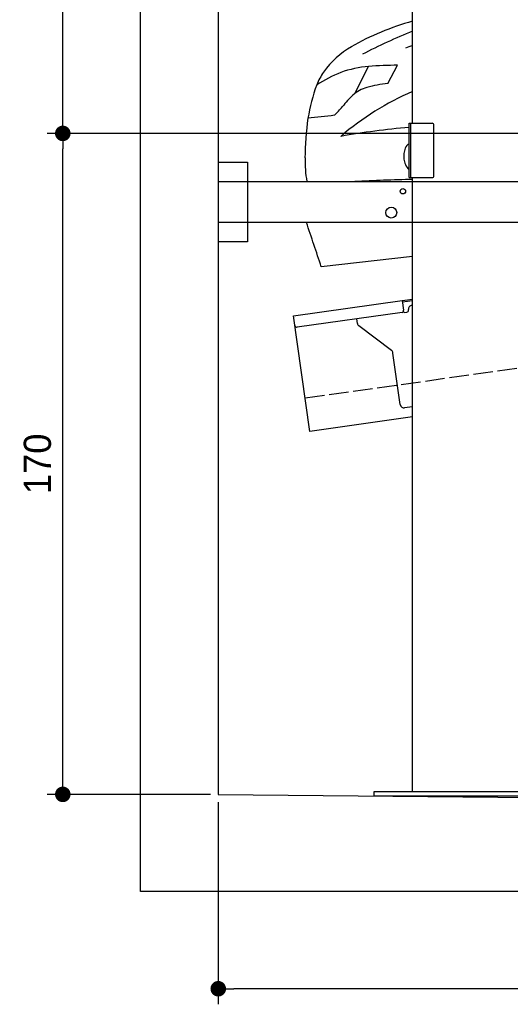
# Model space of a CAD drawing. Extents: x -511 to 5890, y -590 to 5161.
# Tile 1 of 5: x -511 to 751, y -590 to 1943. Entities that reach past the tile are written whole.
import ezdxf

# ---------------------------------------------------------------- set-up
doc = ezdxf.new("R2010")
doc.units = 0
doc.header["$LTSCALE"] = 10
doc.header["$MEASUREMENT"] = 0
doc.linetypes.add('GEN3', pattern=[6.25, 5, -1.25])
doc.layers.get('0').update_dxf_attribs({"linetype": 'CONTINUOUS'})
doc.layers.get('DEFPOINTS').update_dxf_attribs({"linetype": 'CONTINUOUS'})
for name, color, linetype in [('3', 6, 'GEN3'), ('AM_5', 3, 'CONTINUOUS'), ('CAR', 1, 'CONTINUOUS')]:
    doc.layers.add(name, color=color, linetype=linetype)
doc.layers.add('AM_0', color=7, linetype='CONTINUOUS', lineweight=30)
doc.dimstyles.new('KLAUS_DXF', dxfattribs={"dimscale": 20, "dimtxt": 3.5, "dimasz": 2, "dimexe": 2, "dimexo": 1, "dimgap": 1.5, "dimtad": 1, "dimlfac": 0.1, "dimdsep": 46, "dimtxsty": 'STANDARD', "dimblk": 'DOT', "dimcen": 2, "dimclrd": 256, "dimclre": 256, "dimclrt": 2, "dimadec": 0, "dimazin": 0, "dimtfac": 1, "dimtmove": 2, "dimatfit": 3, "dimfxl": 1, "dimtolj": 1, "dimarcsym": 0})

# ---------------------------------------------------------------- blocks, each defined once
blk = doc.blocks.new('_DOT')
at = {"color": 0, "linetype": 'ByBlock'}
blk.add_line((-0.5, 0), (-1, 0), dxfattribs=at)
at = {"color": 0, "linetype": 'ByBlock', "const_width": 0.5}
blk.add_lwpolyline([(-0.25, 0, 1), (0.25, 0, 1)], format="xyb", close=True, dxfattribs=at)
blk = doc.blocks.new('*D5')
at = {"layer": 'AM_5', "lineweight": -2, "transparency": 16777216}
for p, q in [((5280, 1650), (-440, 1650)), ((-400, -10), (-400, 1610)), ((-20, -50), (-440, -50))]:
    blk.add_line(p, q, dxfattribs=at)
at = {"layer": 'DEFPOINTS', "color": 0, "transparency": 16777216}
for p in [(-400, 1650), (5300, 1650), (0, -50)]:
    blk.add_point(p, dxfattribs=at)
at = {"layer": 'AM_5', "lineweight": -2, "transparency": 16777216, "xscale": 40, "yscale": 40, "zscale": 40}
for p, rotation in [((-400, 1650), 90), ((-400, -50), 270)]:
    blk.add_blockref('_DOT', p, dxfattribs=dict(at, rotation=rotation))
at = {"layer": 'AM_5', "color": 2, "transparency": 16777216, "insert": (-465, 800), "char_height": 70, "attachment_point": 5, "rotation": 90}
blk.add_mtext('\\A1;170', dxfattribs=at)
blk = doc.blocks.new('*D6')
at = {"layer": 'AM_5', "lineweight": -2, "transparency": 16777216}
for p, q in [((-20, 2650), (-440, 2650)), ((-400, 1690), (-400, 2610)), ((5280, 1650), (-440, 1650))]:
    blk.add_line(p, q, dxfattribs=at)
at = {"layer": 'DEFPOINTS', "color": 0, "transparency": 16777216}
for p in [(-400, 2650), (0, 2650), (5300, 1650)]:
    blk.add_point(p, dxfattribs=at)
at = {"layer": 'AM_5', "lineweight": -2, "transparency": 16777216, "xscale": 40, "yscale": 40, "zscale": 40}
for p, rotation in [((-400, 2650), 90), ((-400, 1650), 270)]:
    blk.add_blockref('_DOT', p, dxfattribs=dict(at, rotation=rotation))
at = {"layer": 'AM_5', "color": 2, "transparency": 16777216, "insert": (-465, 2150), "char_height": 70, "attachment_point": 5, "rotation": 90}
blk.add_mtext('\\A1;100', dxfattribs=at)
blk = doc.blocks.new('*D3')
at = {"layer": 'AM_5', "lineweight": -2, "transparency": 16777216}
for p, q in [((0, -70), (0, -590)), ((5300, -120), (5300, -590)), ((5260, -550), (40, -550))]:
    blk.add_line(p, q, dxfattribs=at)
at = {"layer": 'DEFPOINTS', "color": 0, "transparency": 16777216}
for p in [(0, -50), (5300, -100), (0, -550)]:
    blk.add_point(p, dxfattribs=at)
at = {"layer": 'AM_5', "lineweight": -2, "transparency": 16777216, "xscale": 40, "yscale": 40, "zscale": 40, "rotation": 180}
blk.add_blockref('_DOT', (0, -550), dxfattribs=at)
at = {"layer": 'AM_5', "lineweight": -2, "transparency": 16777216, "xscale": 40, "yscale": 40, "zscale": 40}
blk.add_blockref('_DOT', (5300, -550), dxfattribs=at)
at = {"layer": 'AM_5', "color": 2, "transparency": 16777216, "insert": (2650, -485), "char_height": 70, "attachment_point": 5}
blk.add_mtext('\\A1;530', dxfattribs=at)
blk = doc.blocks.new('Car_155EG')
at = {"layer": 'CAR'}
for p, q in [((14420.9, 4077), (14456.7, 4146.3)), ((14505.7, 4102.7), (14531.3, 4149.6)), ((14569.8, 3657.8), (14334.7, 3630.9))]:
    blk.add_line(p, q, dxfattribs=at)
for centre, radius, start, end in [((14748.2, 3609.2), 677.3, 105.2784, 119.7971), ((15097.5, 2912.5), 1425.7, 111.7241, 117.4387), ((14532.1, 3993.9), 236, 120.4896, 144.1758), ((26836.9, -30144), 36469.6, 109.65557, 109.68669), ((14485.4, 4033.5), 175.1, 145.7309, 158.0453), ((14520.8, 3793), 364.3, 111.8521, 122.8899), ((14478.7, 3865.3), 281.8, 94.4825, 109.3779), ((14536.5, 3198.4), 951.2, 90.3148, 94.8113), ((14546.3, 3755.8), 349.3, 96.6826, 105.6353), ((14779.4, 3933.1), 485.6, 160.0311, 170.5043), ((14854.9, 3420.1), 720.7, 113.3342, 130.6895), ((14479.5, 3996.7), 99.3, 105.9527, 129.7994), ((14568.4, 3911.6), 222.1, 133.4015, 143.6375), ((14183.3, 4215.2), 268.5, 313.613, 320.1815), ((15235, 3892.7), 942.3, 172.6546, 178.8859), ((2692997.3, -24174818.8), 24326761.7, 96.32167814, 96.32183946), ((14744.7, 1912.6), 2085.3, 95.0617, 99.9331), ((14592.5, 3918.2), 45.4, 156.7931, 174.4584), ((14572, 3928.1), 22.7, 119.6765, 159.4412), ((14644.1, 3907.6), 351.2, 179.4363, 189.3673), ((14605.2, 3916.6), 58.2, 174.0221, 188.3443), ((14602.5, 3915.9), 55.5, 188.0558, 203.2485), ((14585.4, 3908.1), 36.7, 202.5232, 227.7566), ((14701, -1874.6), 5731.9, 91.31171, 92.80221), ((6176.1, 972.6), 8580.8, 18.04727, 18.85324), ((15008.6, 3718.9), 197.8, 172.2799, 172.4736)]:
    blk.add_arc(centre, radius, start, end, dxfattribs=at)

msp = doc.modelspace()

# ---------------------------------------------------------------- linework, layer by layer
for p, q in [((-199.991, -300), (-199.991, 4850)), ((0, 4650), (0, -50)), ((500, 1676.226), (500, 3096.226)), ((491, 1676.226), (550, 1676.226)), ((491, 1536.226), (491, 1676.226)), ((495, 1676.226), (495, 1536.226)), ((555, 1541.226), (555, 1671.226)), ((0, 1576.226), (75, 1576.226)), ((75, 1576.226), (75, 1371.226)), ((0, 1526.226), (839.977, 1526.226)), ((491, 1536.226), (550, 1536.226)), ((500, -43.774), (500, 1536.226)), ((839.977, 1421.226), (0, 1421.226)), ((75, 1371.226), (0, 1371.226)), ((193.765, 1180.602), (473.516, 1219.919)), ((473.516, 1219.919), (500, 1223.641)), ((473.516, 1219.919), (476.995, 1195.162)), ((500, 1219.601), (474.073, 1215.957)), ((489.513, 1195.911), (489.374, 1196.901)), ((235.517, 883.522), (193.765, 1180.602)), ((472.74, 1189.515), (202.892, 1151.59)), ((358.034, 1161.419), (356.383, 1173.162)), ((480.306, 1189.568), (485.257, 1190.264)), ((445.657, 1091.723), (361.918, 1154.825)), ((468.171, 952.573), (449.542, 1085.128)), ((500, 946.948), (479.466, 944.062)), ((500, 920.692), (235.517, 883.522)), ((0, -50), (3745, -86.01)), ((399.997, -43.774), (399.997, -53.846)), ((859.997, -43.774), (399.997, -43.774)), ((399.997, -53.774), (859.997, -53.774)), ((5499.993, -300), (-199.991, -300))]:
    msp.add_line(p, q)
for centre, radius in [((475, 1501.226), 7), ((445, 1446.226), 14)]:
    msp.add_circle(centre, radius)
for centre, radius, start, end in [((550, 1671.226), 5, 0, 90), ((550, 1541.226), 5, 270, 0), ((472.044, 1194.466), 5, 278, 8), ((479.61, 1194.519), 5, 221.236717, 278), ((484.561, 1195.215), 5, 278, 8), ((499.276, 1198.293), 10, 98, 188), ((202.196, 1156.541), 5, 188, 278), ((367.936, 1162.811), 10, 188, 233), ((439.639, 1083.736), 10, 8, 53), ((478.074, 953.965), 10, 188, 278)]:
    msp.add_arc(centre, radius, start, end)
at = {"layer": '3'}
msp.add_line((223.409, 969.675), (5230.817, 1673.42), dxfattribs=at)

# ---------------------------------------------------------------- block references
at = {"layer": 'AM_0'}
msp.add_blockref('Car_155EG', (-14069.764, -2324.214), dxfattribs=at)

# ---------------------------------------------------------------- dimensions: what is measured, and where the dimension line sits
at = {"layer": 'AM_5'}
for base, p1, p2, override, picture, middle in [((-399.991, 2650), (5300, 1650), (0, 2650), {"dimpost": '', "dimtol": 0, "dimlim": 0, "dimtp": 0, "dimtm": 0, "dimtfac": 1, "dimtdec": 2, "dimtolj": 1, "dimtzin": 7}, '*D6', (-464.991, 2150)), ((-399.991, 1650), (0, -50), (5300, 1650), {"dimtol": 0, "dimlim": 0, "dimtp": 0, "dimtm": 0, "dimtfac": 1, "dimtdec": 2, "dimtolj": 1, "dimtzin": 7}, '*D5', (-464.991, 800))]:
    dim = msp.add_linear_dim(base=base, p1=p1, p2=p2, angle=90, dimstyle='KLAUS_DXF', override=override, dxfattribs=at)
    dim.commit()
    dim.dimension.update_dxf_attribs({"geometry": picture, "text_midpoint": middle})
dim = msp.add_linear_dim(base=(0, -550), p1=(5300, -100), p2=(0, -50), dimstyle='KLAUS_DXF', override={"dimtol": 0, "dimlim": 0, "dimtp": 0, "dimtm": 0, "dimtfac": 1, "dimtdec": 2, "dimtolj": 1, "dimtzin": 7}, dxfattribs=at)
dim.commit()
dim.dimension.update_dxf_attribs({"geometry": '*D3', "text_midpoint": (2650, -485)})

doc.saveas('drawing.dxf')
